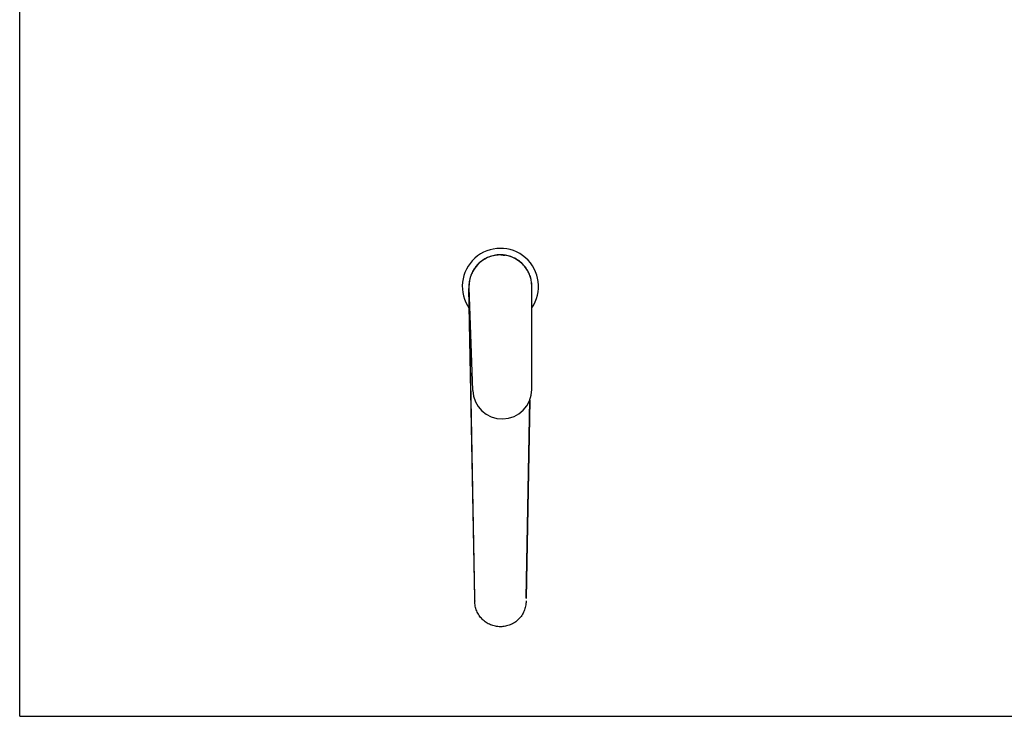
# Model space of a CAD drawing. Header units: millimetres. Extents: x 0 to 1189, y 0 to 841.
# Tile 1 of 7: x 0 to 594, y 0 to 420. Entities that reach past the tile are written whole.
import ezdxf

# ---------------------------------------------------------------- set-up
doc = ezdxf.new("R2010")
doc.units = ezdxf.units.MM
doc.header["$LTSCALE"] = 65.395
doc.layers.get('0').update_dxf_attribs({"linetype": 'CONTINUOUS'})
doc.layers.add('AXIS', color=7, linetype='CONTINUOUS')

msp = doc.modelspace()

# ---------------------------------------------------------------- linework, layer by layer
at = {"color": 7, "linetype": 'Continuous'}
for p, q in [((0, 0), (0, 841)), ((290.6, 278.53), (290.64, 278.53)), ((290.64, 278.5), (290.6, 278.5)), ((271.25, 259.15), (271.26, 258.79)), ((271.26, 258.79), (273.5, 196.69)), ((274.74, 71.19), (271.27, 258.34)), ((309.18, 197.31), (309.25, 259.46)), ((309.25, 259.46), (309.24, 259.81)), ((274.73, 71.31), (271.5, 245.6)), ((307.97, 190.91), (305.75, 71.19)), ((305.77, 71.31), (307.98, 190.95)), ((274.76, 69.74), (274.74, 71.19)), ((274.75, 69.74), (274.75, 69.51)), ((305.75, 69.74), (305.75, 69.51)), ((0, 0), (1189, 0))]:
    msp.add_line(p, q, dxfattribs=at)
msp.add_lwpolyline([(289.1, 278.47), (289.1, 278.47), (288.55, 278.45), (288.06, 278.41), (287.64, 278.35), (287.47, 278.3)], dxfattribs=at)
for centre, radius, start, end in [((290.25, 259.47), 23, 325.68353, 215.33819), ((290.25, 259.48), 19, 1.00054, 180.99946), ((290.24, 259.55), 19.02, 101.00743, 101.19567), ((290.24, 259.54), 19.03, 100.56794, 101.00742), ((290.25, 259.5), 19.07, 91.00827, 100.55942), ((290.01, 261.62), 16.89, 97.44083, 100.5767), ((290.23, 260.05), 18.48, 90.99286, 96.25565), ((290.24, 259.54), 19.03, 88.82608, 90.99905), ((290.24, 259.9), 18.63, 88.87327, 90.99594), ((290.25, 258.89), 19.61, 88.99298, 90.99447), ((290.24, 259.51), 19.06, 80.99666, 88.82318), ((290.25, 259.47), 19, 180.99192, 182.11551), ((290.25, 259.47), 19, 0, 1.02584), ((291.33, 197.33), 17.84, 182.0655, 359.9345)]:
    msp.add_arc(centre, radius, start, end, dxfattribs=at)
for points, knots in [([(286.55, 278.21), (285.42, 277.98), (283.2, 277.33), (280.13, 275.78), (277.43, 273.74), (275.17, 271.3), (273.39, 268.55), (272.11, 265.57), (271.37, 262.45), (271.23, 260.33), (271.25, 259.27)], [0, 0, 0, 0, 0.131239, 0.260868, 0.388458, 0.513901, 0.637358, 0.7592, 0.8799, 1, 1, 1, 1]), ([(286.76, 278.19), (286.74, 278.19), (286.71, 278.18), (286.67, 278.17), (286.64, 278.17), (286.63, 278.17), (286.62, 278.17), (286.62, 278.17), (286.62, 278.17)], [0, 0, 0, 0, 0.434892, 0.74809, 0.858218, 0.937009, 0.984268, 1, 1, 1, 1]), ([(289.91, 278.5), (289.25, 278.49), (288.2, 278.42), (287.15, 278.26), (286.76, 278.19)], [0, 0, 0, 0, 0.626512, 1, 1, 1, 1]), ([(290.64, 278.53), (290.81, 278.52), (291.16, 278.51), (291.65, 278.48), (292.1, 278.44), (292.43, 278.4), (292.66, 278.37), (292.8, 278.35), (292.93, 278.33), (293.03, 278.32), (293.11, 278.3), (293.16, 278.3), (293.19, 278.29), (293.21, 278.29), (293.21, 278.28), (293.22, 278.28), (293.22, 278.28)], [0, 0, 0, 0, 0.205972, 0.398291, 0.57143, 0.720281, 0.784193, 0.840454, 0.888643, 0.928459, 0.959626, 0.981985, 0.989834, 0.99545, 0.998832, 1, 1, 1, 1]), ([(293.22, 278.28), (293.22, 278.28), (293.21, 278.28), (293.21, 278.28), (293.19, 278.29), (293.16, 278.29), (293.11, 278.3), (293.03, 278.31), (292.92, 278.32), (292.8, 278.34), (292.66, 278.36), (292.43, 278.38), (292.1, 278.42), (291.66, 278.45), (291.16, 278.48), (290.82, 278.5), (290.64, 278.5)], [0, 0, 0, 0, 0.001134, 0.004546, 0.010234, 0.018182, 0.040749, 0.072019, 0.111744, 0.159622, 0.21534, 0.278548, 0.425896, 0.598238, 0.791341, 1, 1, 1, 1]), ([(309.24, 259.94), (309.22, 260.99), (309.01, 263.12), (308.15, 266.21), (306.77, 269.15), (304.88, 271.84), (302.53, 274.2), (299.74, 276.14), (296.61, 277.58), (294.37, 278.15), (293.23, 278.33)], [0, 0, 0, 0, 0.120109, 0.240789, 0.36261, 0.486065, 0.611514, 0.739115, 0.868756, 1, 1, 1, 1]), ([(290.25, 54.07), (289.24, 54.07), (287.21, 54.27), (284.28, 55.15), (281.58, 56.59), (279.22, 58.52), (277.28, 60.87), (275.83, 63.56), (274.95, 66.48), (274.75, 68.5), (274.75, 69.51)], [0, 0, 0, 0, 0.125221, 0.250404, 0.375528, 0.500572, 0.625529, 0.750405, 0.875217, 1, 1, 1, 1]), ([(305.75, 69.51), (305.75, 68.5), (305.55, 66.48), (304.66, 63.57), (303.22, 60.88), (301.28, 58.52), (298.92, 56.59), (296.22, 55.16), (293.3, 54.27), (291.27, 54.07), (290.25, 54.07)], [0, 0, 0, 0, 0.124784, 0.249596, 0.374472, 0.499428, 0.624472, 0.749596, 0.874779, 1, 1, 1, 1])]:
    msp.add_open_spline(points, degree=3, knots=knots, dxfattribs=at)
at = {"layer": 'AXIS', "color": 7, "linetype": 'Continuous'}
for p, q in [((271.25, 259.27), (271.25, 259.15)), ((309.24, 259.94), (309.24, 259.81))]:
    msp.add_line(p, q, dxfattribs=at)

doc.saveas('drawing.dxf')
